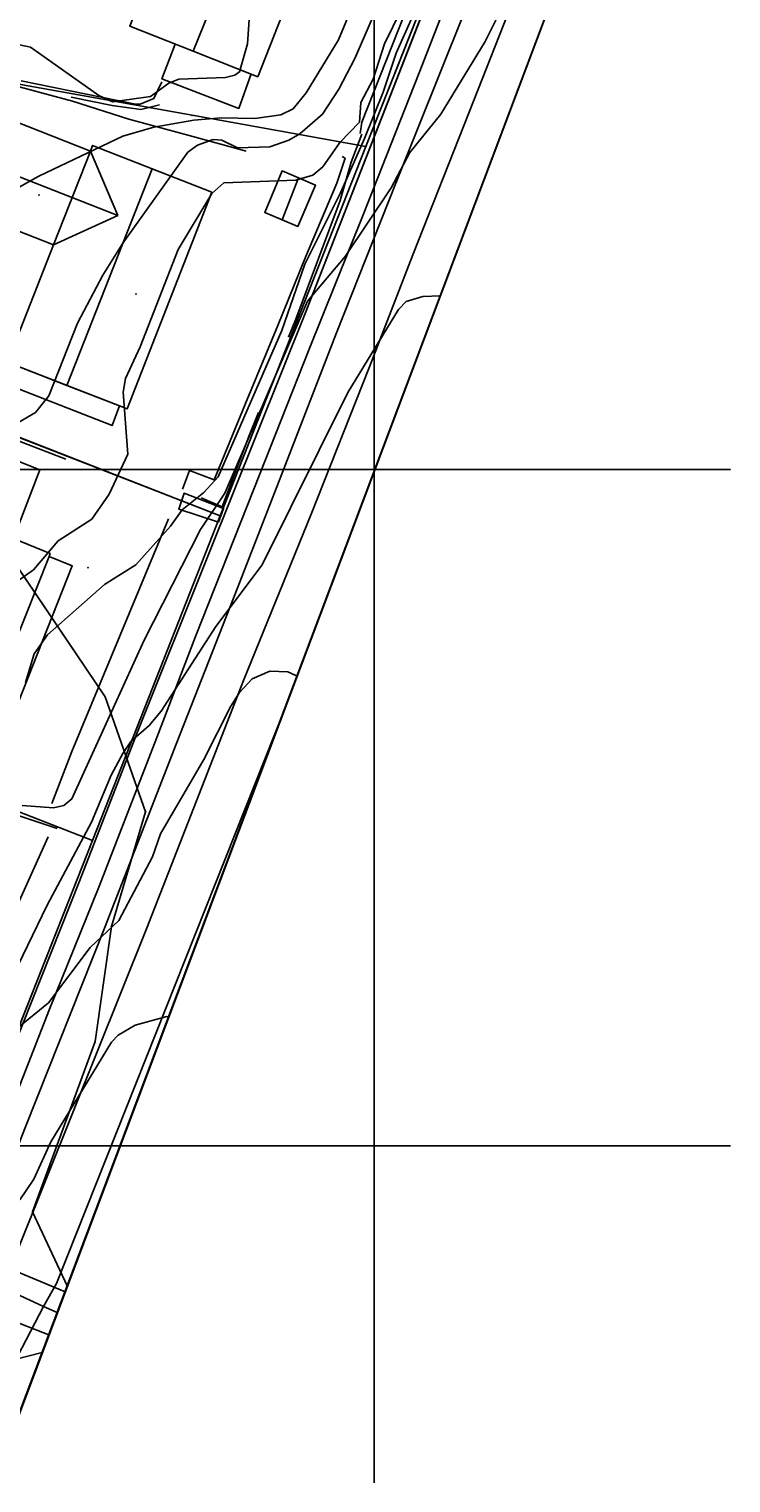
# Model space of a CAD drawing. Header units: inches. Extents: x 92347800 to 92626375, y 1600225090 to 1600386582.
# Tile 11 of 12: x 92574475 to 92626375, y 1600225090 to 1600332560. Entities that reach past the tile are written whole.
import ezdxf

# ---------------------------------------------------------------- set-up
doc = ezdxf.new("R2010")
doc.units = ezdxf.units.IN
doc.header["$MEASUREMENT"] = 0
for name, color, linetype in [('Adresse', 10, 'Continuous'), ('AnnenBygning', 10, 'Continuous'), ('AnnetVegarealAvgrensning', 10, 'Continuous'), ('ArealressursFlate', 10, 'Continuous'), ('ArealressursGrense', 10, 'Continuous'), ('Bestillingspolygon', 10, 'Continuous'), ('Bygning', 10, 'Continuous'), ('Bygningsdelelinje', 10, 'Continuous'), ('Bygningslinje', 10, 'Continuous'), ('Eiendomsgrense', 10, 'Continuous'), ('elveg20_v_kartverket_255_veglenke', 10, 'Continuous'), ('GangfeltAvgrensning', 10, 'Continuous'), ('Gidtekst', 10, 'Continuous'), ('Gjerde', 10, 'Continuous'), ('Hekk', 10, 'Continuous'), ('HøydeKurve', 10, 'Continuous'), ('KantUtsnitt', 10, 'Continuous'), ('MurLoddrett', 10, 'Continuous'), ('Mønelinje', 10, 'Continuous'), ('Rutenett', 10, 'Continuous'), ('Rutenett_text', 10, 'Continuous'), ('Takkant', 10, 'Continuous'), ('Taksprang', 10, 'Continuous'), ('TaksprangBunn', 10, 'Continuous'), ('Teig', 10, 'Continuous'), ('Teiggrensepunkt', 10, 'Continuous'), ('Trapp', 10, 'Continuous'), ('Vegdekkekant', 10, 'Continuous'), ('VegGåendeOgSyklende', 10, 'Continuous'), ('Veranda', 10, 'Continuous')]:
    doc.layers.add(name, color=color, linetype=linetype)

msp = doc.modelspace()

# ---------------------------------------------------------------- linework, layer by layer
at = {"layer": 'Adresse'}
msp.add_point((92575210, 1600320297), dxfattribs=at)
at = {"layer": 'AnnenBygning'}
msp.add_polyline3d([(92593180, 1600318470, 108440), (92591900, 1600319010, 107890), (92593190, 1600322070, 107890), (92594400, 1600321560, 108440), (92595650, 1600321030, 107890), (92594360, 1600317970, 107890)], close=True, dxfattribs=at)
at = {"layer": 'AnnetVegarealAvgrensning'}
for points in [[(92573900, 1600328740, 109020), (92582350, 1600327010, 109170), (92582680, 1600327010, 109170), (92583710, 1600327420, 109170), (92584300, 1600328650, 109170)], [(92577200, 1600300760, 106720), (92565420, 1600305290, 107530), (92565400, 1600305840, 107530), (92565530, 1600306260, 107570), (92565840, 1600306360, 107610), (92566540, 1600306020, 107610)]]:
    msp.add_polyline3d(points, dxfattribs=at)
at = {"layer": 'ArealressursFlate'}
for points in [[(92626350, 1600369820), (92572990, 1600228220), (92572490, 1600228470), (92566530, 1600231480), (92559380, 1600234520), (92559380, 1600234530), (92561780, 1600234110), (92563980, 1600234030), (92566170, 1600234510), (92567970, 1600235260), (92569890, 1600236600), (92571180, 1600237880), (92572190, 1600239490), (92573070, 1600240910), (92575810, 1600247750), (92583150, 1600266060), (92590330, 1600284400), (92595330, 1600296700), (92599640, 1600307590), (92602860, 1600315860), (92607010, 1600326420), (92610540, 1600335380)], [(92609890, 1600349920), (92594890, 1600311540), (92587740, 1600293720), (92582490, 1600280610), (92578210, 1600269580), (92572580, 1600255420)], [(92572580, 1600255420), (92578210, 1600269580), (92582490, 1600280610), (92587740, 1600293720), (92594890, 1600311540), (92609890, 1600349920)], [(92609850, 1600341770), (92601590, 1600321170), (92597210, 1600310100), (92593140, 1600299610), (92589870, 1600291180), (92585400, 1600279820), (92580050, 1600266090), (92574200, 1600251420)]]:
    msp.add_lwpolyline(points, dxfattribs=at)
msp.add_lwpolyline([(92612850, 1600341610), (92610540, 1600335380), (92607010, 1600326420), (92602860, 1600315860), (92599640, 1600307590), (92595330, 1600296700), (92590330, 1600284400), (92583150, 1600266060), (92575810, 1600247750), (92573070, 1600240910), (92571360, 1600241630), (92570970, 1600242220), (92570890, 1600242960), (92574200, 1600251420), (92580050, 1600266090), (92585400, 1600279820), (92589870, 1600291180), (92593140, 1600299610), (92597210, 1600310100), (92601590, 1600321170), (92609850, 1600341770), (92610300, 1600342100), (92610980, 1600342260), (92611510, 1600342180)], close=True, dxfattribs=at)
at = {"layer": 'ArealressursGrense'}
for points in [[(92609890, 1600349920), (92594890, 1600311540), (92587740, 1600293720), (92582490, 1600280610), (92578210, 1600269580), (92572580, 1600255420), (92568210, 1600244600), (92567230, 1600242920), (92566100, 1600241590), (92564070, 1600240600), (92561830, 1600240470), (92558320, 1600241010), (92552600, 1600242660), (92544260, 1600245660), (92532080, 1600248600), (92524980, 1600249680), (92517350, 1600250150), (92506290, 1600250340)], [(92612850, 1600341610), (92611510, 1600342180), (92610980, 1600342260), (92610300, 1600342100), (92609850, 1600341770), (92601590, 1600321170), (92597210, 1600310100), (92593140, 1600299610), (92589870, 1600291180), (92585400, 1600279820), (92580050, 1600266090), (92574200, 1600251420), (92570890, 1600242960), (92570970, 1600242220), (92571360, 1600241630), (92573070, 1600240910)], [(92612850, 1600341610), (92610540, 1600335380), (92607010, 1600326420), (92602860, 1600315860), (92599640, 1600307590), (92595330, 1600296700), (92590330, 1600284400), (92583150, 1600266060), (92575810, 1600247750), (92573070, 1600240910)]]:
    msp.add_lwpolyline(points, dxfattribs=at)
at = {"layer": 'Bestillingspolygon'}
msp.add_lwpolyline([(92626349, 1600369817), (92451714, 1600386577), (92380721, 1600373117), (92356874, 1600346697), (92347800, 1600302329), (92365622, 1600254393), (92417025, 1600227014), (92571817, 1600225094)], close=True, dxfattribs=at)
at = {"layer": 'Bygning'}
for points in [[(92595900, 1600340520, 112860), (92591390, 1600329040, 112860), (92586620, 1600330920, 115430), (92581920, 1600332770, 112860), (92586190, 1600343660, 112870)], [(92576280, 1600316610, 111020), (92568790, 1600319540, 111020), (92570170, 1600323060, 112960), (92571510, 1600326480, 111020), (92579010, 1600323540, 111070)], [(92576280, 1600316610, 111020), (92579010, 1600323540, 111070), (92579170, 1600323960, 111070), (92583580, 1600322230, 113540), (92588000, 1600320500, 111070), (92581730, 1600304480, 111070), (92581170, 1600304700, 111380), (92580610, 1600303250, 109150), (92572920, 1600306260, 109110), (92573490, 1600307700, 109110), (92572890, 1600307930, 111070)], [(92573330, 1600294910, 109210), (92569950, 1600296610, 109620), (92567700, 1600297530, 109880), (92566370, 1600298040, 109210), (92568250, 1600302740, 109210), (92571760, 1600301360, 111330), (92575260, 1600299970, 109210)], [(92563200, 1600285190, 109890), (92567700, 1600297530, 109880), (92569950, 1600296610, 109620), (92573330, 1600294910, 109210), (92576030, 1600293790, 109860), (92575950, 1600293570, 109860), (92577670, 1600292890, 107400), (92571830, 1600278150, 107400), (92564040, 1600281220, 107460), (92563610, 1600280130, 107460), (92560280, 1600281440, 107460), (92561940, 1600285650, 107480)]]:
    msp.add_polyline3d(points, close=True, dxfattribs=at)
at = {"layer": 'Bygningsdelelinje'}
msp.add_line((92576280, 1600316610, 111020), (92579010, 1600323540, 111070), dxfattribs=at)
at = {"layer": 'Bygningslinje'}
msp.add_polyline3d([(92579010, 1600323540, 111070), (92581030, 1600318780, 112960), (92576280, 1600316610, 111020)], dxfattribs=at)
at = {"layer": 'Eiendomsgrense'}
for p, q in [((92604530, 1600336920), (92599380, 1600323890)), ((92573040, 1600328610), (92586530, 1600326190)), ((92586530, 1600326190), (92599380, 1600323890)), ((92599380, 1600323890), (92588610, 1600296580)), ((92569100, 1600304180), (92588610, 1600296580)), ((92570620, 1600297220), (92580100, 1600283210)), ((92588610, 1600296580), (92581640, 1600278840)), ((92580100, 1600283210), (92581640, 1600278840)), ((92555510, 1600281800), (92579160, 1600272590)), ((92581640, 1600278840), (92579160, 1600272590)), ((92581640, 1600278840), (92583090, 1600274710)), ((92583090, 1600274710), (92580570, 1600266210)), ((92579160, 1600272590), (92567910, 1600244100)), ((92580570, 1600266210), (92579360, 1600257710)), ((92579360, 1600257710), (92574740, 1600245120)), ((92574740, 1600245120), (92577300, 1600239650))]:
    msp.add_line(p, q, dxfattribs=at)
at = {"layer": 'elveg20_v_kartverket_255_veglenke'}
for p, q in [((92571994, 1600239773, 101289), (92575545, 1600238139, 101079)), ((92575545, 1600238139, 101079), (92576559, 1600237678, 101063))]:
    msp.add_line(p, q, dxfattribs=at)
for points in [[(92609557, 1600345286, 105089), (92607681, 1600340544, 105159), (92603309, 1600329323, 105049), (92599177, 1600318829, 104949), (92595185, 1600308897, 104699), (92591102, 1600298558, 104219), (92586777, 1600287670, 103909), (92583935, 1600280204, 103719), (92579644, 1600269118, 103279), (92575997, 1600260122, 102839), (92570998, 1600247423, 102319), (92568778, 1600242507, 102169), (92568344, 1600241643, 102089)], [(92593380, 1600282318, 102846), (92576513, 1600239834, 101339), (92575545, 1600238139, 101079)], [(92575545, 1600238139, 101079), (92572360, 1600232013, 100809), (92569176, 1600225888, 100539)]]:
    msp.add_polyline3d(points, dxfattribs=at)
at = {"layer": 'GangfeltAvgrensning'}
for p, q in [((92576670, 1600239410, 100220), (92573070, 1600240910, 100410)), ((92577140, 1600239220, 100220), (92576670, 1600239410, 100220)), ((92571180, 1600237880, 100310), (92575490, 1600236220, 100080)), ((92575490, 1600236220, 100080), (92575940, 1600236040, 100070))]:
    msp.add_line(p, q, dxfattribs=at)
at = {"layer": 'Gidtekst'}
for p in [(92582386, 1600312972), (92578839, 1600292737)]:
    msp.add_point(p, dxfattribs=at)
at = {"layer": 'Gjerde'}
msp.add_line((92590490, 1600304890, 106560), (92592860, 1600310650, 106640), dxfattribs=at)
for points in [[(92592860, 1600310650, 106640), (92594920, 1600315710, 106700), (92597230, 1600321180, 106760), (92597860, 1600323010, 106950), (92597620, 1600323130, 107060)], [(92585830, 1600298550, 106630), (92586330, 1600299940, 106650), (92588160, 1600299240, 106430), (92590490, 1600304890, 106560)]]:
    msp.add_polyline3d(points, dxfattribs=at)
at = {"layer": 'Hekk'}
msp.add_line((92575880, 1600272840, 104070), (92571150, 1600262360, 104040), dxfattribs=at)
msp.add_polyline3d([(92576160, 1600275320, 105410), (92577640, 1600279150, 105550), (92584790, 1600296350, 106070)], dxfattribs=at)
at = {"layer": 'HøydeKurve'}
for points in [[(92601870, 1600342660, 108000), (92597360, 1600331770, 108000), (92594970, 1600327840, 108000), (92594000, 1600326660, 108000), (92593100, 1600326210, 108000), (92591160, 1600325940, 108000), (92588680, 1600325990, 108000), (92586670, 1600325830, 108000), (92583700, 1600325310, 108000), (92581410, 1600324650, 108000), (92575190, 1600321680, 108000), (92572520, 1600320190, 108000)], [(92591050, 1600337570, 109000), (92590620, 1600331470, 109000), (92590040, 1600329410, 109000), (92589700, 1600329150, 109000), (92588990, 1600328980, 109000), (92585560, 1600328850, 109000), (92584800, 1600328550, 109000), (92583460, 1600327580, 109000), (92580650, 1600327190, 109000), (92579630, 1600327660, 109000), (92574580, 1600331230, 109000), (92572960, 1600331570, 109000)], [(92573360, 1600303270, 107000), (92574950, 1600304220, 107000), (92575940, 1600305450, 107000), (92578050, 1600310810, 107000), (92579920, 1600314370, 107000), (92581420, 1600316730, 107000), (92586220, 1600323450, 107000), (92586920, 1600323990, 107000), (92588080, 1600324390, 107000), (92588740, 1600324350, 107000), (92589890, 1600323790, 107000), (92592280, 1600323860, 107000), (92593680, 1600324350, 107000), (92594490, 1600324820, 107000), (92596180, 1600326280, 107000), (92597380, 1600328120, 107000), (92598570, 1600330380, 107000), (92600610, 1600335120, 107000)], [(92573970, 1600275170, 104000), (92576270, 1600275000, 104000), (92577040, 1600275170, 104000), (92577640, 1600275650, 104000), (92582990, 1600287390, 104000), (92587150, 1600295570, 104000), (92588960, 1600298260, 104000), (92595070, 1600312440, 104000), (92597860, 1600315740, 104000), (92601240, 1600320820, 104000), (92602630, 1600323430, 104000), (92604920, 1600326280, 104000), (92608190, 1600331630, 104000), (92609970, 1600335210, 104000)], [(92602010, 1600334030, 106000), (92600750, 1600331460, 106000), (92599930, 1600328850, 106000), (92599000, 1600327130, 106000), (92598910, 1600325670, 106000), (92597460, 1600324180, 106000), (92596190, 1600322370, 106000), (92595460, 1600321750, 106000), (92594210, 1600321380, 106000), (92588880, 1600321200, 106000), (92588000, 1600320400, 106000), (92585490, 1600316270, 106000), (92582680, 1600309070, 106000), (92581600, 1600306720, 106000), (92581430, 1600305720, 106000), (92581770, 1600301130, 106000), (92580400, 1600298180, 106000), (92579110, 1600296330, 106000), (92576620, 1600294740, 106000), (92574800, 1600292580, 106000), (92569110, 1600288580, 106000)], [(92602840, 1600333490, 105000), (92601630, 1600330780, 105000), (92600660, 1600327890, 105000), (92599270, 1600324480, 105000), (92597500, 1600320450, 105000), (92594870, 1600315170, 105000), (92593160, 1600310290, 105000), (92588450, 1600299450, 105000), (92587390, 1600298310, 105000), (92585800, 1600297010, 105000), (92584930, 1600295810, 105000), (92582360, 1600292950, 105000), (92580050, 1600291510, 105000), (92575850, 1600287780, 105000), (92574850, 1600286380, 105000), (92574220, 1600284250, 105000)], [(92604890, 1600312850, 103000), (92603600, 1600312780, 103000), (92602370, 1600312420, 103000), (92601800, 1600311830, 103000), (92598050, 1600305690, 103000), (92591700, 1600292950, 103000), (92588290, 1600288400, 103000), (92584240, 1600282130, 103000), (92583360, 1600281070, 103000), (92582010, 1600279890, 103000), (92581400, 1600279010, 103000), (92580540, 1600277410, 103000), (92579080, 1600273940, 103000), (92575810, 1600267810, 103000), (92572930, 1600261830, 103000)], [(92573790, 1600258850, 102000), (92575910, 1600260590, 102000), (92578990, 1600264670, 102000), (92581120, 1600266670, 102000), (92583590, 1600271370, 102000), (92584200, 1600273080, 102000), (92587410, 1600278560, 102000), (92589400, 1600282500, 102000), (92590030, 1600283510, 102000), (92590980, 1600284530, 102000), (92592270, 1600285100, 102000), (92593610, 1600285050, 102000), (92594200, 1600284770, 102000), (92594280, 1600284700, 102000)], [(92584800, 1600259550, 101000), (92584650, 1600259560, 101000), (92582330, 1600258940, 101000), (92581070, 1600258190, 101000), (92580570, 1600257680, 101000), (92576090, 1600250300, 101000), (92574830, 1600247550, 101000), (92573780, 1600246020, 101000)], [(92575450, 1600234730, 100000), (92572360, 1600233950, 100000), (92570450, 1600232960, 100000), (92569150, 1600231790, 100000), (92565080, 1600225520, 100000), (92564950, 1600225180, 100000)]]:
    msp.add_polyline3d(points, dxfattribs=at)
at = {"layer": 'KantUtsnitt'}
for p, q in [((92626350, 1600369820), (92572990, 1600228220)), ((92626350, 1600369820), (92577300, 1600239650)), ((92577300, 1600239650), (92572340, 1600226480)), ((92577140, 1600239220, 100220), (92575940, 1600236040, 100070)), ((92575940, 1600236040, 100070), (92572990, 1600228220, 99770))]:
    msp.add_line(p, q, dxfattribs=at)
msp.add_lwpolyline([(92626350, 1600369820), (92571820, 1600225090), (92417030, 1600227020), (92365620, 1600254390), (92347800, 1600302330), (92356880, 1600346700), (92380720, 1600373120), (92451710, 1600386580), (92626350, 1600369820)], dxfattribs=at)
msp.add_lwpolyline([(92626350, 1600369820), (92571820, 1600225090), (92417030, 1600227020), (92365620, 1600254390), (92347800, 1600302330), (92356880, 1600346700), (92380720, 1600373120), (92451710, 1600386580), (92626350, 1600369820)], dxfattribs=at)
for points in [[(92432740, 1600382980, 127290), (92451710, 1600386580, 127290), (92626350, 1600369820, 127290), (92571820, 1600225090, 127290), (92417030, 1600227020, 127290), (92365620, 1600254390, 127290), (92347800, 1600302330, 127290), (92356880, 1600346700, 127290), (92380720, 1600373120, 127290), (92432740, 1600382980, 127290)], [(92623340, 1600370110, 104130), (92626350, 1600369820, 104050), (92577140, 1600239220, 100220)]]:
    msp.add_polyline3d(points, dxfattribs=at)
at = {"layer": 'MurLoddrett'}
for points in [[(92598960, 1600324850, 106130), (92599080, 1600325670, 106390), (92602200, 1600333590, 106390), (92605740, 1600342670, 106260), (92607720, 1600347480, 105930), (92608660, 1600349620, 105500), (92609590, 1600351820, 105500)], [(92566080, 1600323590, 108810), (92568400, 1600325590, 108960), (92573750, 1600328280, 109060), (92577690, 1600327220, 109040), (92581850, 1600325910, 108380)], [(92577580, 1600327530, 109110), (92580620, 1600326900, 109180), (92582750, 1600326620, 109110), (92584130, 1600326970, 109130)], [(92581850, 1600325910, 108380), (92586590, 1600324620, 107860), (92590520, 1600323530, 106890)], [(92593670, 1600309790, 105060), (92594200, 1600311110, 105090), (92597490, 1600319880, 105360), (92598300, 1600322720, 105580), (92599080, 1600324800, 105690)], [(92587200, 1600297910, 104790), (92588760, 1600297240, 104810), (92590730, 1600302440, 104920), (92591440, 1600304220, 104960)], [(92569800, 1600276160, 104510), (92572770, 1600274730, 104270), (92576560, 1600273460, 103860)]]:
    msp.add_polyline3d(points, dxfattribs=at)
at = {"layer": 'Mønelinje'}
for p, q in [((92586620, 1600330920, 115430), (92594320, 1600350150, 115430)), ((92577260, 1600306220, 113540), (92583580, 1600322230, 113540)), ((92581030, 1600318780, 112960), (92573570, 1600321720, 112960)), ((92593180, 1600318470, 108440), (92594400, 1600321560, 108440))]:
    msp.add_line(p, q, dxfattribs=at)
at = {"layer": 'Rutenett'}
for p, q in [((92600000, 1600386577), (92600000, 1600225094)), ((92347800, 1600300000), (92626349, 1600300000)), ((92347800, 1600250000), (92626349, 1600250000))]:
    msp.add_line(p, q, dxfattribs=at)
at = {"layer": 'Takkant'}
for points in [[(92595900, 1600340520, 112860), (92591390, 1600329040, 112860), (92586620, 1600330920, 115430), (92581920, 1600332770, 112860), (92586190, 1600343660, 112870)], [(92576280, 1600316610, 111020), (92568790, 1600319540, 111020), (92570170, 1600323060, 112960), (92571510, 1600326480, 111020), (92579010, 1600323540, 111070)], [(92579010, 1600323540, 111070), (92579170, 1600323960, 111070), (92583580, 1600322230, 113540), (92588000, 1600320500, 111070), (92581730, 1600304480, 111070), (92581170, 1600304700, 111380)], [(92593180, 1600318470, 108440), (92594360, 1600317970, 107890), (92595650, 1600321030, 107890), (92594400, 1600321560, 108440), (92593190, 1600322070, 107890), (92591900, 1600319010, 107890), (92593180, 1600318470, 108440)], [(92573490, 1600307700, 111410), (92572890, 1600307930, 111070), (92576280, 1600316610, 111020)], [(92581170, 1600304700, 109150), (92580610, 1600303250, 109150), (92572920, 1600306260, 109110), (92573490, 1600307700, 109110)], [(92573330, 1600294910, 109210), (92575260, 1600299970, 109210), (92571760, 1600301360, 111330), (92568250, 1600302740, 109210), (92566370, 1600298040, 109210), (92567700, 1600297530, 109880)], [(92575950, 1600293570, 109860), (92576030, 1600293790, 109860), (92573330, 1600294910, 112160)], [(92575950, 1600293570, 107400), (92577670, 1600292890, 107400), (92571830, 1600278150, 107400), (92564040, 1600281220, 107460), (92563610, 1600280130, 107460), (92560280, 1600281440, 107460), (92561940, 1600285650, 107480), (92563200, 1600285190, 107480)]]:
    msp.add_polyline3d(points, dxfattribs=at)
at = {"layer": 'Taksprang'}
for p, q in [((92577260, 1600306220, 113540), (92573490, 1600307700, 111410)), ((92581170, 1600304700, 111380), (92577260, 1600306220, 113540)), ((92573280, 1600286810, 109860), (92575950, 1600293570, 109860))]:
    msp.add_line(p, q, dxfattribs=at)
at = {"layer": 'TaksprangBunn'}
for p, q in [((92573490, 1600307700, 109110), (92581170, 1600304700, 109150)), ((92573280, 1600286810, 107480), (92575950, 1600293570, 107400))]:
    msp.add_line(p, q, dxfattribs=at)
at = {"layer": 'Teig'}
for points in [[(92581270, 1600351680), (92583030, 1600356150), (92610930, 1600353260), (92609940, 1600350690), (92608940, 1600348140), (92604530, 1600336920), (92599380, 1600323890), (92586530, 1600326190), (92573040, 1600328610), (92565690, 1600324390), (92565170, 1600325260), (92564600, 1600326090), (92563990, 1600326880), (92563340, 1600327650), (92574210, 1600333900), (92578190, 1600343910)], [(92588610, 1600296580), (92569100, 1600304180), (92565400, 1600305620), (92566760, 1600308890), (92567140, 1600309970), (92567470, 1600311070), (92567720, 1600312190), (92567890, 1600313320), (92568000, 1600314460), (92568030, 1600315610), (92567980, 1600316760), (92567870, 1600317910), (92567680, 1600319030), (92567420, 1600320150), (92567090, 1600321250), (92566690, 1600322330), (92566230, 1600323380), (92565690, 1600324390), (92573040, 1600328610), (92586530, 1600326190), (92599380, 1600323890)], [(92555510, 1600281800), (92556080, 1600282670), (92556600, 1600283580), (92557060, 1600284520), (92557480, 1600285480), (92565400, 1600305620), (92569100, 1600304180), (92570620, 1600297220), (92580100, 1600283210), (92581640, 1600278840), (92579160, 1600272590)], [(92581640, 1600278840), (92580100, 1600283210), (92570620, 1600297220), (92569100, 1600304180), (92588610, 1600296580)]]:
    msp.add_lwpolyline(points, close=True, dxfattribs=at)
for points in [[(92555510, 1600281800), (92579160, 1600272590), (92567910, 1600244100)], [(92567910, 1600244100), (92579160, 1600272590), (92581640, 1600278840), (92583090, 1600274710), (92580570, 1600266210), (92579360, 1600257710), (92574740, 1600245120), (92577300, 1600239650), (92572340, 1600226480)]]:
    msp.add_lwpolyline(points, dxfattribs=at)
at = {"layer": 'Teiggrensepunkt'}
for p in [(92586530, 1600326190), (92599380, 1600323890), (92588610, 1600296580), (92580100, 1600283210), (92581640, 1600278840), (92583090, 1600274710), (92579160, 1600272590), (92580570, 1600266210), (92579360, 1600257710), (92574740, 1600245120)]:
    msp.add_point(p, dxfattribs=at)
at = {"layer": 'Trapp'}
msp.add_polyline3d([(92588490, 1600296110, 103440), (92588860, 1600297130, 103440), (92585940, 1600298250, 105280), (92585540, 1600297060, 105280)], close=True, dxfattribs=at)
at = {"layer": 'Vegdekkekant'}
for points in [[(92614740, 1600363500, 104370), (92611220, 1600353320, 104170), (92594890, 1600311540, 103700), (92587740, 1600293720, 103210), (92582490, 1600280610, 102710), (92578210, 1600269580, 102370), (92572580, 1600255420, 101620), (92568210, 1600244600, 101220), (92567230, 1600242920, 101160), (92566100, 1600241590, 101110), (92564070, 1600240600, 101090), (92561820, 1600240470, 101110), (92558320, 1600241010, 101250), (92552600, 1600242660, 101650), (92544260, 1600245660, 102110), (92532080, 1600248600, 102870), (92524980, 1600249680, 103330), (92517350, 1600250150, 103740), (92506290, 1600250340, 104520)], [(92612850, 1600341610, 103820), (92611510, 1600342180, 103950), (92610980, 1600342260, 104040), (92610300, 1600342100, 104090), (92609850, 1600341770, 104170), (92601590, 1600321170, 104100), (92597210, 1600310100, 103700), (92593140, 1600299610, 103310), (92589870, 1600291180, 103070), (92585400, 1600279820, 102680), (92580050, 1600266090, 102150), (92574200, 1600251420, 101550), (92570890, 1600242960, 101110), (92570970, 1600242220, 101030), (92571360, 1600241630, 100920), (92573070, 1600240910, 100410)], [(92612850, 1600341610, 103820), (92610540, 1600335380, 103560), (92607010, 1600326420, 103350), (92602860, 1600315860, 103020), (92599640, 1600307590, 102600), (92595330, 1600296700, 102270), (92590330, 1600284400, 101900), (92583150, 1600266060, 101190), (92575810, 1600247750, 100610), (92573070, 1600240910, 100410)]]:
    msp.add_polyline3d(points, dxfattribs=at)
at = {"layer": 'VegGåendeOgSyklende'}
for points in [[(92572580, 1600255420, 101620), (92578210, 1600269580, 102370), (92582490, 1600280610, 102710), (92587740, 1600293720, 103210), (92594890, 1600311540, 103700), (92611220, 1600353320, 104170)], [(92609850, 1600341770, 104170), (92601590, 1600321170, 104100), (92597210, 1600310100, 103700), (92593140, 1600299610, 103310), (92589870, 1600291180, 103070), (92585400, 1600279820, 102680), (92580050, 1600266090, 102150), (92574200, 1600251420, 101550)]]:
    msp.add_polyline3d(points, dxfattribs=at)
at = {"layer": 'Veranda'}
for points in [[(92590890, 1600329240, 111100), (92589990, 1600326690, 111100), (92584300, 1600328870, 111070), (92585280, 1600331450, 111070)], [(92581170, 1600304700, 109570), (92580610, 1600303250, 109570), (92572920, 1600306260, 109570), (92573490, 1600307700, 109570)], [(92563200, 1600285190, 108250), (92561940, 1600285650, 108250), (92560280, 1600281440, 108250), (92563610, 1600280130, 108250), (92564040, 1600281220, 108250), (92571830, 1600278150, 108250), (92577670, 1600292890, 108250), (92575950, 1600293570, 108250)]]:
    msp.add_polyline3d(points, dxfattribs=at)

# ---------------------------------------------------------------- texts
at = {"layer": 'Rutenett_text'}
for s, p in [('1600300', (92626349, 1600300000)), ('1600250', (92626349, 1600250000))]:
    msp.add_text(s, height=5, dxfattribs=at).set_placement(p)

doc.saveas('drawing.dxf')
